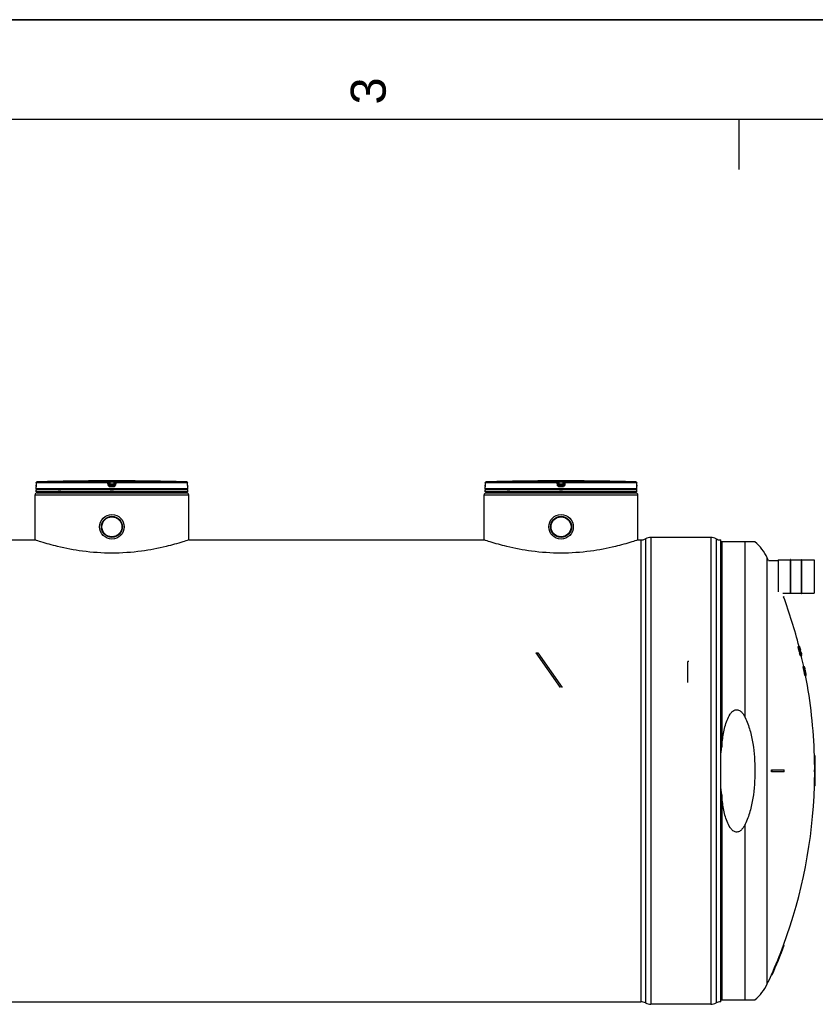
# Model space of a CAD drawing. Header units: millimetres. Extents: x 0 to 594, y 0 to 420.
# Tile 23 of 34: x 373 to 453, y 321 to 420. Entities that reach past the tile are written whole.
import ezdxf

# ---------------------------------------------------------------- set-up
doc = ezdxf.new("R2010")
doc.units = ezdxf.units.MM
doc.header["$LTSCALE"] = 32.67
doc.layers.get('0').update_dxf_attribs({"linetype": 'CONTINUOUS'})
for name, color, linetype in [('01_GLOBAL', 7, 'CONTINUOUS'), ('AXES_REF', 7, 'CONTINUOUS'), ('SURFACES', 7, 'CONTINUOUS')]:
    doc.layers.add(name, color=color, linetype=linetype)
doc.styles.add('TEXTSTYLE_2', font='arial.ttf')

# ---------------------------------------------------------------- blocks, each defined once
blk = doc.blocks.new('MARGEA2_BL0', base_point=(296.99996, 210.000076))
at = {"color": 7, "linetype": 'Continuous'}
for p, q in [((594, 420), (-0.000082, 420)), ((594.000002, 420.000076), (0.000002, 420.000076)), ((594.000002, 420.000076), (0.000002, 420.000076)), ((584.000002, 410.000076), (10.000002, 410.000076)), ((445.500002, 410.000076), (445.500002, 405.000076))]:
    blk.add_line(p, q, dxfattribs=at)
at = {"color": 5, "linetype": 'Continuous', "style": 'TEXTSTYLE_2', "oblique": 0.00001872}
blk.add_text('3', height=3.5, rotation=90, dxfattribs=at).set_placement((410.125002, 411.500076))

msp = doc.modelspace()

# ---------------------------------------------------------------- linework, layer by layer
at = {"color": 7, "linetype": 'Continuous'}
for p, q in [((0, 420), (594, 420)), ((375.092, 372.982), (375.092, 373.184)), ((375.096, 373.213), (375.095, 373.201)), ((375.098, 373.235), (375.096, 373.213)), ((375.099, 373.264), (375.098, 373.252)), ((375.1, 373.308), (375.099, 373.292)), ((375.099, 373.292), (375.099, 373.278)), ((375.099, 373.278), (375.099, 373.264)), ((375.102, 373.585), (375.1, 373.36)), ((375.1, 373.36), (375.1, 373.341)), ((375.1, 373.341), (375.1, 373.324)), ((375.1, 373.324), (375.1, 373.308)), ((379.586, 373.765), (379.387, 373.762)), ((379.587, 373.765), (379.586, 373.765)), ((379.587, 373.765), (379.587, 373.765)), ((385.797, 373.765), (385.796, 373.765)), ((385.996, 373.762), (385.797, 373.765)), ((390.283, 373.356), (390.282, 373.585)), ((390.283, 373.335), (390.283, 373.36)), ((390.284, 373.315), (390.283, 373.339)), ((390.284, 373.296), (390.284, 373.319)), ((390.285, 373.279), (390.284, 373.3)), ((390.285, 373.263), (390.284, 373.282)), ((390.285, 373.252), (390.285, 373.266)), ((390.286, 373.241), (390.285, 373.255)), ((390.286, 373.232), (390.286, 373.244)), ((390.287, 373.213), (390.286, 373.234)), ((390.288, 373.206), (390.287, 373.213)), ((390.292, 372.982), (390.292, 373.184)), ((420.092, 372.982), (420.092, 373.184)), ((420.096, 373.213), (420.095, 373.201)), ((420.098, 373.235), (420.096, 373.213)), ((420.099, 373.264), (420.098, 373.252)), ((420.1, 373.308), (420.099, 373.292)), ((420.099, 373.292), (420.099, 373.278)), ((420.099, 373.278), (420.099, 373.264)), ((420.102, 373.585), (420.1, 373.36)), ((420.1, 373.36), (420.1, 373.341)), ((420.1, 373.341), (420.1, 373.324)), ((420.1, 373.324), (420.1, 373.308)), ((424.586, 373.765), (424.387, 373.762)), ((424.587, 373.765), (424.586, 373.765)), ((424.587, 373.765), (424.587, 373.765)), ((430.797, 373.765), (430.796, 373.765)), ((430.996, 373.762), (430.797, 373.765)), ((435.283, 373.356), (435.282, 373.585)), ((435.283, 373.335), (435.283, 373.36)), ((435.284, 373.315), (435.283, 373.339)), ((435.284, 373.296), (435.284, 373.319)), ((435.285, 373.279), (435.284, 373.3)), ((435.285, 373.263), (435.284, 373.282)), ((435.285, 373.252), (435.285, 373.266)), ((435.286, 373.241), (435.285, 373.255)), ((435.286, 373.232), (435.286, 373.244)), ((435.287, 373.213), (435.286, 373.234)), ((435.288, 373.206), (435.287, 373.213)), ((435.292, 372.982), (435.292, 373.184)), ((390.292, 372.882), (375.092, 372.882)), ((375.092, 372.682), (375.092, 372.882)), ((390.292, 372.682), (375.092, 372.682)), ((375.132, 372.882), (375.132, 372.886)), ((375.192, 372.582), (375.192, 372.682)), ((375.192, 372.582), (390.192, 372.582)), ((390.192, 372.582), (390.192, 372.682)), ((390.252, 372.882), (390.252, 372.886)), ((390.292, 372.682), (390.292, 372.882)), ((435.292, 372.882), (420.092, 372.882)), ((420.092, 372.682), (420.092, 372.882)), ((435.292, 372.682), (420.092, 372.682)), ((420.132, 372.882), (420.132, 372.886)), ((420.192, 372.582), (420.192, 372.682)), ((420.192, 372.582), (435.192, 372.582)), ((435.192, 372.582), (435.192, 372.682)), ((435.252, 372.882), (435.252, 372.886)), ((435.292, 372.682), (435.292, 372.882)), ((442.692, 368.112), (436.692, 368.112)), ((336.852, 367.862), (374.992, 367.862)), ((390.392, 367.862), (419.992, 367.862)), ((435.392, 367.862), (435.692, 367.862)), ((443.692, 321.582), (443.692, 367.862)), ((447.117, 367.672), (443.692, 367.672)), ((448.485, 365.798), (449.452, 365.798)), ((449.452, 365.858), (449.452, 362.662)), ((449.462, 365.868), (450.682, 365.868)), ((450.722, 365.908), (450.682, 365.908)), ((450.682, 362.488), (450.682, 365.908)), ((450.722, 362.488), (450.722, 365.908)), ((450.722, 365.868), (451.782, 365.868)), ((451.782, 365.908), (451.822, 365.908)), ((451.782, 362.488), (451.782, 365.908)), ((451.822, 362.488), (451.822, 365.908)), ((451.822, 365.868), (453.042, 365.868)), ((453.052, 365.858), (453.052, 362.538)), ((449.919, 362.528), (450.682, 362.528)), ((450.052, 362.172), (449.988, 362.172)), ((450.722, 362.488), (450.682, 362.488)), ((450.722, 362.528), (451.782, 362.528)), ((451.782, 362.488), (451.822, 362.488)), ((451.822, 362.528), (453.042, 362.528)), ((425.184, 356.549), (425.355, 356.549)), ((425.184, 356.549), (427.621, 353.069)), ((425.355, 356.549), (427.792, 353.069)), ((451.452, 357.172), (451.607, 357.172)), ((451.452, 357.153), (451.514, 357.153)), ((451.457, 357.114), (451.519, 357.114)), ((451.472, 357.038), (451.534, 357.038)), ((451.49, 356.961), (451.472, 357.038)), ((451.49, 356.961), (451.552, 356.961)), ((451.509, 356.884), (451.571, 356.884)), ((451.529, 356.808), (451.509, 356.884)), ((451.529, 356.808), (451.591, 356.808)), ((451.53, 357.153), (451.56, 357.153)), ((451.552, 356.961), (451.534, 357.038)), ((451.543, 357.114), (451.567, 357.114)), ((451.55, 357.057), (451.543, 357.057)), ((451.544, 357.038), (451.558, 357.038)), ((451.551, 356.999), (451.57, 356.999)), ((451.551, 356.999), (451.559, 356.961)), ((451.553, 356.731), (451.615, 356.731)), ((451.558, 357.038), (451.556, 357.043)), ((451.57, 356.999), (451.558, 357.038)), ((451.559, 356.961), (451.601, 356.961)), ((451.559, 356.961), (451.564, 356.942)), ((451.563, 357.172), (451.564, 357.168)), ((451.566, 357.038), (451.582, 357.038)), ((451.567, 356.693), (451.629, 356.693)), ((451.581, 356.961), (451.57, 356.999)), ((451.571, 357.018), (451.587, 356.963)), ((451.591, 356.808), (451.571, 356.884)), ((451.573, 356.904), (451.589, 356.846)), ((451.577, 356.674), (451.645, 356.674)), ((451.579, 356.884), (451.62, 356.884)), ((451.601, 356.961), (451.582, 357.038)), ((451.587, 356.963), (451.587, 356.961)), ((451.593, 357.057), (451.588, 357.057)), ((451.589, 357.095), (451.595, 357.076)), ((451.59, 357.038), (451.6, 357.038)), ((451.592, 356.655), (451.654, 356.655)), ((451.597, 357.047), (451.593, 357.057)), ((451.594, 356.521), (451.664, 356.521)), ((451.614, 356.444), (451.594, 356.521)), ((451.595, 357.076), (451.613, 357.076)), ((451.595, 357.076), (451.599, 357.06)), ((451.599, 357.041), (451.597, 357.047)), ((451.597, 356.999), (451.611, 356.999)), ((451.597, 356.999), (451.606, 356.961)), ((451.599, 357.06), (451.6, 357.059)), ((451.6, 357.038), (451.599, 357.041)), ((451.6, 357.059), (451.611, 357.018)), ((451.611, 356.999), (451.6, 357.038)), ((451.602, 356.808), (451.64, 356.808)), ((451.604, 357.153), (451.612, 357.153)), ((451.605, 356.616), (451.667, 356.616)), ((451.621, 356.559), (451.605, 356.616)), ((451.606, 356.961), (451.626, 356.961)), ((451.606, 356.961), (451.611, 356.942)), ((451.61, 356.789), (451.617, 356.789)), ((451.611, 357.018), (451.626, 356.962)), ((451.622, 356.961), (451.611, 356.999)), ((451.613, 357.114), (451.621, 357.114)), ((451.614, 356.444), (451.676, 356.444)), ((451.623, 357.076), (451.616, 357.076)), ((451.62, 356.904), (451.636, 356.846)), ((451.64, 356.808), (451.62, 356.884)), ((451.63, 357.078), (451.621, 357.114)), ((451.621, 356.559), (451.683, 356.559)), ((451.626, 357.038), (451.64, 357.038)), ((451.626, 356.962), (451.626, 356.961)), ((451.64, 357.038), (451.63, 357.078)), ((451.659, 356.961), (451.64, 357.038)), ((451.641, 356.731), (451.662, 356.731)), ((451.641, 356.348), (451.702, 356.348)), ((451.645, 356.961), (451.659, 356.961)), ((451.651, 356.999), (451.665, 356.942)), ((451.652, 356.693), (451.675, 356.693)), ((451.655, 356.789), (451.66, 356.789)), ((451.676, 356.444), (451.656, 356.521)), ((451.658, 356.674), (451.688, 356.674)), ((451.66, 356.291), (451.722, 356.291)), ((451.664, 356.655), (451.696, 356.655)), ((451.664, 356.655), (451.684, 356.578)), ((451.664, 356.521), (451.679, 356.463)), ((451.665, 356.942), (451.684, 356.865)), ((451.683, 356.559), (451.667, 356.616)), ((451.669, 356.865), (451.683, 356.865)), ((451.669, 356.501), (451.697, 356.501)), ((451.671, 356.272), (451.828, 356.272)), ((451.674, 356.616), (451.707, 356.616)), ((451.685, 356.444), (451.708, 356.444)), ((451.689, 356.559), (451.723, 356.559)), ((451.696, 356.406), (451.714, 356.406)), ((451.708, 356.444), (451.697, 356.501)), ((451.698, 356.521), (451.712, 356.521)), ((451.702, 356.655), (451.722, 356.578)), ((451.705, 356.387), (451.715, 356.387)), ((451.715, 356.484), (451.706, 356.521)), ((451.723, 356.559), (451.707, 356.616)), ((451.708, 356.482), (451.724, 356.406)), ((451.712, 356.693), (451.724, 356.693)), ((451.712, 356.521), (451.721, 356.486)), ((451.716, 356.482), (451.715, 356.484)), ((451.725, 356.444), (451.716, 356.482)), ((451.716, 356.444), (451.725, 356.444)), ((451.717, 356.501), (451.737, 356.501)), ((451.721, 356.486), (451.726, 356.463)), ((451.735, 356.409), (451.725, 356.444)), ((451.732, 356.444), (451.749, 356.444)), ((451.734, 356.348), (451.751, 356.348)), ((451.735, 356.597), (451.748, 356.597)), ((451.751, 356.348), (451.735, 356.409)), ((451.749, 356.444), (451.737, 356.501)), ((451.74, 356.578), (451.754, 356.578)), ((451.743, 356.406), (451.756, 356.406)), ((451.743, 356.291), (451.769, 356.291)), ((451.745, 356.482), (451.762, 356.406)), ((451.751, 356.387), (451.757, 356.387)), ((451.754, 356.578), (451.773, 356.501)), ((451.757, 356.396), (451.756, 356.406)), ((451.757, 356.387), (451.757, 356.396)), ((451.763, 356.482), (451.777, 356.482)), ((451.773, 356.501), (451.787, 356.444)), ((451.795, 356.406), (451.777, 356.482)), ((451.781, 356.406), (451.795, 356.406)), ((451.799, 356.329), (451.814, 356.329)), ((451.808, 356.291), (451.823, 356.291)), ((440.492, 355.685), (440.392, 355.685)), ((440.392, 353.585), (440.392, 355.685)), ((451.954, 355.172), (452.072, 355.172)), ((452.068, 355.057), (452.045, 355.057)), ((452.067, 355.153), (452.075, 355.153)), ((452.073, 355.172), (452.074, 355.168)), ((452.075, 355.153), (452.074, 355.156)), ((452.076, 355.114), (452.082, 355.114)), ((452.086, 355.057), (452.076, 355.057)), ((452.077, 355.155), (452.077, 355.153)), ((452.08, 355.038), (452.091, 355.038)), ((452.081, 355.095), (452.089, 355.06)), ((452.085, 355.101), (452.082, 355.114)), ((452.087, 355.089), (452.085, 355.101)), ((452.086, 355.114), (452.089, 355.101)), ((452.088, 354.999), (452.1, 354.999)), ((452.089, 355.101), (452.091, 355.089)), ((452.089, 355.06), (452.089, 355.058)), ((452.089, 355.058), (452.089, 355.057)), ((452.089, 355.057), (452.098, 355.018)), ((452.091, 355.089), (452.094, 355.076)), ((452.1, 354.999), (452.091, 355.038)), ((452.093, 355.076), (452.092, 355.076)), ((452.095, 355.066), (452.093, 355.076)), ((452.094, 355.076), (452.097, 355.063)), ((452.094, 355.038), (452.097, 355.038)), ((452.097, 355.06), (452.095, 355.066)), ((452.095, 355.057), (452.097, 355.057)), ((452.096, 354.808), (452.116, 354.808)), ((452.097, 355.063), (452.099, 355.05)), ((452.097, 355.057), (452.097, 355.06)), ((452.099, 355.05), (452.097, 355.057)), ((452.1, 355.025), (452.097, 355.038)), ((452.098, 355.018), (452.11, 354.961)), ((452.104, 355.025), (452.099, 355.05)), ((452.102, 355.012), (452.1, 355.025)), ((452.112, 354.942), (452.1, 354.999)), ((452.1, 354.942), (452.112, 354.942)), ((452.101, 355.025), (452.102, 355.019)), ((452.102, 355.019), (452.103, 355.018)), ((452.113, 354.961), (452.102, 355.012)), ((452.103, 355.018), (452.106, 355.018)), ((452.103, 355.018), (452.105, 355.009)), ((452.105, 355.02), (452.104, 355.025)), ((452.106, 355.019), (452.105, 355.02)), ((452.105, 355.009), (452.112, 354.971)), ((452.106, 355.018), (452.106, 355.019)), ((452.108, 355.009), (452.106, 355.018)), ((452.116, 354.971), (452.108, 355.009)), ((452.108, 354.904), (452.12, 354.904)), ((452.11, 354.961), (452.118, 354.961)), ((452.112, 354.971), (452.114, 354.962)), ((452.114, 354.962), (452.114, 354.961)), ((452.117, 354.963), (452.116, 354.971)), ((452.118, 354.962), (452.117, 354.963)), ((452.118, 354.961), (452.118, 354.962)), ((452.118, 354.923), (452.126, 354.923)), ((452.131, 354.846), (452.12, 354.904)), ((452.12, 354.846), (452.131, 354.846)), ((452.14, 354.693), (452.12, 354.693)), ((452.133, 354.886), (452.126, 354.923)), ((452.126, 354.884), (452.137, 354.827)), ((452.128, 354.808), (452.138, 354.808)), ((452.138, 354.808), (452.131, 354.846)), ((452.132, 354.789), (452.141, 354.789)), ((452.134, 354.884), (452.133, 354.886)), ((452.141, 354.846), (452.134, 354.884)), ((452.134, 354.846), (452.141, 354.846)), ((452.136, 354.272), (452.256, 354.272)), ((452.137, 354.827), (452.144, 354.791)), ((452.145, 354.828), (452.141, 354.846)), ((452.144, 354.791), (452.145, 354.789)), ((452.153, 354.789), (452.145, 354.828)), ((452.145, 354.789), (452.145, 354.789)), ((452.145, 354.789), (452.152, 354.75)), ((452.152, 354.75), (452.155, 354.731)), ((452.153, 354.789), (452.161, 354.752)), ((452.16, 354.752), (452.153, 354.789)), ((452.155, 354.731), (452.16, 354.712)), ((452.164, 354.674), (452.155, 354.674)), ((452.159, 354.655), (452.169, 354.655)), ((452.164, 354.733), (452.16, 354.752)), ((452.16, 354.712), (452.167, 354.676)), ((452.161, 354.752), (452.164, 354.733)), ((452.164, 354.733), (452.167, 354.719)), ((452.167, 354.714), (452.164, 354.733)), ((452.166, 354.616), (452.178, 354.616)), ((452.167, 354.719), (452.168, 354.714)), ((452.182, 354.637), (452.167, 354.714)), ((452.167, 354.676), (452.168, 354.675)), ((452.168, 354.714), (452.183, 354.637)), ((452.168, 354.675), (452.168, 354.674)), ((452.168, 354.674), (452.176, 354.635)), ((452.178, 354.616), (452.169, 354.655)), ((452.176, 354.635), (452.188, 354.578)), ((452.19, 354.559), (452.178, 354.616)), ((452.178, 354.559), (452.19, 354.559)), ((452.183, 354.637), (452.194, 354.579)), ((452.189, 354.501), (452.201, 354.501)), ((452.212, 354.444), (452.201, 354.501)), ((452.201, 354.444), (452.212, 354.444)), ((452.207, 354.482), (452.218, 354.425)), ((452.208, 354.406), (452.219, 354.406)), ((452.222, 354.426), (452.211, 354.483)), ((452.219, 354.406), (452.212, 354.444)), ((452.212, 354.387), (452.221, 354.387)), ((452.213, 354.483), (452.223, 354.426)), ((452.213, 354.482), (452.215, 354.482)), ((452.224, 354.434), (452.215, 354.482)), ((452.218, 354.425), (452.225, 354.387)), ((452.232, 354.367), (452.222, 354.426)), ((452.223, 354.426), (452.234, 354.367)), ((452.223, 354.425), (452.226, 354.425)), ((452.226, 354.426), (452.224, 354.434)), ((452.225, 354.387), (452.225, 354.386)), ((452.225, 354.386), (452.232, 354.348)), ((452.226, 354.425), (452.226, 354.426)), ((452.235, 354.377), (452.226, 354.425)), ((452.228, 354.367), (452.232, 354.367)), ((452.234, 354.367), (452.237, 354.367)), ((452.237, 354.368), (452.235, 354.377)), ((453.147, 346.222), (453.087, 346.222)), ((448.769, 344.822), (450.052, 344.822)), ((450.052, 344.622), (448.769, 344.622)), ((453.087, 344.822), (453.169, 344.822)), ((453.169, 344.622), (453.087, 344.622)), ((453.147, 343.222), (453.087, 343.222)), ((450.052, 327.272), (449.988, 327.272)), ((448.834, 324.272), (448.769, 324.272)), ((443.692, 321.772), (447.117, 321.772)), ((442.692, 321.332), (436.692, 321.332))]:
    msp.add_line(p, q, dxfattribs=at)
at = {"color": 9, "linetype": 'Continuous'}
for p, q in [((375.094, 373.184), (375.092, 373.184)), ((390.292, 372.982), (375.092, 372.982)), ((375.101, 373.359), (375.1, 373.36)), ((375.102, 373.584), (375.101, 373.359)), ((375.102, 373.584), (375.102, 373.585)), ((382.298, 373.584), (375.102, 373.584)), ((382.303, 373.684), (375.199, 373.684)), ((382.327, 373.359), (382.298, 373.584)), ((382.303, 373.684), (382.303, 373.762)), ((382.403, 373.597), (382.403, 373.675)), ((382.431, 373.45), (382.403, 373.675)), ((382.431, 373.372), (382.403, 373.597)), ((382.431, 373.45), (382.431, 373.372)), ((382.431, 373.45), (382.432, 373.444)), ((382.505, 373.765), (382.505, 373.664)), ((382.505, 373.765), (382.692, 373.765)), ((382.879, 373.664), (382.505, 373.664)), ((382.53, 373.464), (382.505, 373.664)), ((382.692, 373.184), (382.528, 373.184)), ((382.529, 373.363), (382.53, 373.363)), ((382.854, 373.464), (382.53, 373.464)), ((382.53, 373.464), (382.53, 373.284)), ((382.854, 373.363), (382.53, 373.363)), ((382.692, 373.284), (382.53, 373.284)), ((382.692, 373.765), (382.879, 373.765)), ((382.854, 373.284), (382.692, 373.284)), ((382.856, 373.184), (382.692, 373.184)), ((382.879, 373.664), (382.854, 373.464)), ((382.854, 373.284), (382.854, 373.464)), ((382.855, 373.363), (382.854, 373.363)), ((382.879, 373.765), (382.879, 373.664)), ((382.953, 373.45), (382.952, 373.444)), ((382.981, 373.675), (382.953, 373.45)), ((382.981, 373.597), (382.953, 373.372)), ((382.953, 373.372), (382.953, 373.45)), ((382.981, 373.675), (382.981, 373.597)), ((383.085, 373.584), (383.057, 373.359)), ((383.08, 373.762), (383.08, 373.684)), ((390.184, 373.684), (383.08, 373.684)), ((390.282, 373.584), (383.085, 373.584)), ((385.796, 373.765), (385.796, 373.765)), ((390.282, 373.584), (390.282, 373.585)), ((390.283, 373.359), (390.282, 373.584)), ((390.283, 373.359), (390.283, 373.36)), ((390.292, 373.184), (390.29, 373.184)), ((420.094, 373.184), (420.092, 373.184)), ((435.292, 372.982), (420.092, 372.982)), ((420.101, 373.359), (420.1, 373.36)), ((420.102, 373.584), (420.101, 373.359)), ((420.102, 373.584), (420.102, 373.585)), ((427.298, 373.584), (420.102, 373.584)), ((427.303, 373.684), (420.199, 373.684)), ((427.327, 373.359), (427.298, 373.584)), ((427.303, 373.684), (427.303, 373.762)), ((427.403, 373.597), (427.403, 373.675)), ((427.431, 373.45), (427.403, 373.675)), ((427.431, 373.372), (427.403, 373.597)), ((427.431, 373.45), (427.431, 373.372)), ((427.431, 373.45), (427.432, 373.444)), ((427.505, 373.765), (427.505, 373.664)), ((427.505, 373.765), (427.692, 373.765)), ((427.879, 373.664), (427.505, 373.664)), ((427.53, 373.464), (427.505, 373.664)), ((427.692, 373.184), (427.528, 373.184)), ((427.529, 373.363), (427.53, 373.363)), ((427.854, 373.464), (427.53, 373.464)), ((427.53, 373.464), (427.53, 373.284)), ((427.854, 373.363), (427.53, 373.363)), ((427.692, 373.284), (427.53, 373.284)), ((427.692, 373.765), (427.879, 373.765)), ((427.854, 373.284), (427.692, 373.284)), ((427.856, 373.184), (427.692, 373.184)), ((427.879, 373.664), (427.854, 373.464)), ((427.854, 373.284), (427.854, 373.464)), ((427.855, 373.363), (427.854, 373.363)), ((427.879, 373.765), (427.879, 373.664)), ((427.953, 373.45), (427.952, 373.444)), ((427.981, 373.675), (427.953, 373.45)), ((427.981, 373.597), (427.953, 373.372)), ((427.953, 373.372), (427.953, 373.45)), ((427.981, 373.675), (427.981, 373.597)), ((428.085, 373.584), (428.057, 373.359)), ((428.08, 373.762), (428.08, 373.684)), ((435.184, 373.684), (428.08, 373.684)), ((435.282, 373.584), (428.085, 373.584)), ((430.796, 373.765), (430.796, 373.765)), ((435.282, 373.584), (435.282, 373.585)), ((435.283, 373.359), (435.282, 373.584)), ((435.283, 373.359), (435.283, 373.36)), ((435.292, 373.184), (435.29, 373.184)), ((375.132, 372.886), (375.164, 372.886)), ((377.299, 372.886), (377.572, 372.886)), ((382.532, 372.886), (382.852, 372.886)), ((390.219, 372.886), (390.252, 372.886)), ((420.132, 372.886), (420.164, 372.886)), ((422.299, 372.886), (422.572, 372.886)), ((427.532, 372.886), (427.852, 372.886)), ((435.219, 372.886), (435.252, 372.886)), ((436.692, 368.112), (436.692, 321.332)), ((442.692, 368.112), (442.692, 321.332)), ((435.692, 367.862), (435.692, 321.582)), ((436.162, 367.979), (436.162, 321.464)), ((443.221, 367.979), (443.221, 321.464)), ((443.794, 367.672), (443.794, 347.132)), ((446.144, 350.072), (446.144, 367.672)), ((449.462, 365.868), (449.462, 362.662)), ((453.042, 365.868), (453.042, 362.528)), ((443.794, 342.311), (443.794, 321.772)), ((446.144, 321.772), (446.144, 339.372))]:
    msp.add_line(p, q, dxfattribs=at)
at = {"color": 7, "linetype": 'Continuous'}
for points in [[(375.098, 373.252), (375.098, 373.241), (375.098, 373.235)], [(390.288, 373.203), (390.288, 373.203), (390.288, 373.201), (390.288, 373.201), (390.288, 373.201), (390.288, 373.202), (390.288, 373.203), (390.288, 373.204), (390.288, 373.206)], [(420.098, 373.252), (420.098, 373.241), (420.098, 373.235)], [(435.288, 373.203), (435.288, 373.203), (435.288, 373.201), (435.288, 373.201), (435.288, 373.201), (435.288, 373.202), (435.288, 373.203), (435.288, 373.204), (435.288, 373.206)]]:
    msp.add_lwpolyline(points, dxfattribs=at)
for centre, radius in [((382.692, 369.182), 1.23), ((382.692, 369.182), 1.055), ((427.692, 369.182), 1.23), ((427.692, 369.182), 1.055)]:
    msp.add_circle(centre, radius, dxfattribs=at)
for centre, radius, start, end in [((375.192, 373.184), 0.1, 162.87448, 180), ((375.192, 372.982), 0.1, 180, 235.73564), ((382.692, 84.928), 288.854, 90.65549, 91.48637), ((382.692, 84.932), 288.85, 89.3842, 90.6158), ((382.528, 373.463), 0.0976, 191.08229, 194.18867), ((382.532, 373.464), 0.102, 194.25138, 207.60861), ((382.533, 373.464), 0.103, 207.56279, 214.25215), ((382.851, 373.464), 0.103, 325.83267, 332.44301), ((382.851, 373.464), 0.102, 332.39899, 345.57822), ((382.856, 373.463), 0.0977, 345.63753, 348.91969), ((382.692, 84.932), 288.85, 88.51363, 89.34452), ((390.192, 372.982), 0.1, 304.26436, 360), ((390.192, 373.184), 0.1, 0, 17.12748), ((420.192, 373.184), 0.1, 162.87448, 180), ((420.192, 372.982), 0.1, 180, 235.73564), ((427.692, 84.928), 288.854, 90.65549, 91.48637), ((427.692, 84.932), 288.85, 89.3842, 90.6158), ((427.528, 373.463), 0.0976, 191.08229, 194.18867), ((427.532, 373.464), 0.102, 194.25138, 207.60861), ((427.533, 373.464), 0.103, 207.56279, 214.25215), ((427.851, 373.464), 0.103, 325.83267, 332.44301), ((427.851, 373.464), 0.102, 332.39899, 345.57822), ((427.856, 373.463), 0.0977, 345.63753, 348.91969), ((427.692, 84.932), 288.85, 88.51363, 89.34452), ((435.192, 372.982), 0.1, 304.26436, 360), ((435.192, 373.184), 0.1, 0, 17.12748), ((375.158, 372.886), 0.026, 148.62171, 180), ((390.226, 372.886), 0.026, 0, 31.37829), ((420.158, 372.886), 0.026, 148.62171, 180), ((435.226, 372.886), 0.026, 0, 31.37829), ((436.692, 366.987), 1.125, 90, 118.07249), ((442.692, 366.987), 1.125, 61.92751, 90), ((435.692, 368.862), 1, 270, 298.07249), ((443.692, 368.862), 1, 241.92751, 270), ((444.192, 364.122), 4.6, 25.09189, 50.51032), ((402.762, 344.722), 50.347, 24.74717, 25.09189), ((449.462, 365.858), 0.01, 90, 180), ((453.042, 365.858), 0.01, 0, 90), ((402.762, 344.722), 50.347, 14.31683, 20.27915), ((453.042, 362.538), 0.01, 270, 360), ((448.472, 357.133), 2.98, 0.3691, 0.73727), ((441.251, 355.818), 10.288, 7.24109, 7.45616), ((426.173, 352.291), 25.74, 10.62733, 10.80085), ((402.762, 344.722), 50.241, 14.00977, 14.09982), ((448.53, 357.133), 2.984, 0.36863, 0.73633), ((441.301, 355.818), 10.3, 7.23198, 7.44678), ((426.204, 352.291), 25.771, 10.61413, 10.78743), ((449.023, 355.801), 2.848, 28.33073, 28.76934), ((425.512, 348.665), 27.261, 17.20966, 17.37827), ((432.32, 350.8), 20.233, 18.12739, 18.29865), ((446.456, 356.695), 5.1, 3.85031, 4.06595), ((435.832, 354.525), 15.912, 8.94419, 9.08382), ((418.951, 347.475), 33.988, 16.30728, 16.44186), ((445.676, 354.544), 6.389, 23.02325, 23.16197), ((402.762, 344.722), 50.301, 13.99269, 14.08262), ((440.394, 352.565), 11.911, 20.27557, 20.47209), ((448.557, 356.93), 3.012, 4.2407, 4.60604), ((441.26, 355.459), 10.439, 9.12543, 9.33839), ((449.223, 356.086), 2.58, 24.41998, 24.80987), ((402.762, 344.722), 50.309, 14.01313, 14.05809), ((426.149, 351.846), 25.958, 11.53759, 11.7102), ((447.92, 354.893), 4.067, 25.96901, 26.26947), ((432.499, 351.281), 19.956, 16.93804, 17.11053), ((402.762, 344.722), 50.381, 14.19474, 14.30708), ((447.976, 354.95), 3.998, 25.24261, 25.54639), ((446.453, 356.431), 5.173, 6.7297, 6.94332), ((434.941, 351.144), 17.597, 18.7749, 18.90666), ((435.774, 354.11), 16.085, 10.34884, 10.48754), ((425.544, 348.666), 27.29, 17.18914, 17.35755), ((435.029, 351.196), 17.439, 18.10649, 18.23892), ((402.762, 344.722), 50.399, 14.18955, 14.30185), ((402.762, 344.722), 50.349, 13.97918, 14.06902), ((445.707, 354.259), 6.423, 23.19832, 23.38431), ((449.541, 356.657), 2.129, 13.4655, 13.99599), ((402.762, 344.722), 50.354, 14.00014, 14.04506), ((441.031, 354.524), 10.902, 13.74572, 13.95302), ((402.762, 344.722), 50.389, 13.25084, 14.1922), ((414.618, 346.098), 38.415, 15.47502, 15.62324), ((440.444, 352.566), 11.922, 20.25198, 20.44829), ((402.762, 344.722), 50.392, 13.25008, 14.19138), ((449.137, 355.454), 2.816, 27.84968, 28.29119), ((402.762, 344.722), 50.273, 13.5739, 13.61881), ((440.529, 352.782), 11.793, 19.56417, 19.76177), ((447.979, 354.894), 4.069, 25.94044, 26.24067), ((448.48, 356.274), 3.252, 13.57442, 13.92176), ((435.139, 351.62), 17.305, 17.44638, 17.57935), ((425.682, 349.141), 27.066, 16.28566, 16.45466), ((435.531, 353.042), 16.599, 13.79347, 13.92964), ((425.648, 348.919), 27.141, 16.55886, 16.72763), ((437.193, 351.347), 15.289, 18.86659, 19.09425), ((448.035, 354.95), 4, 25.21464, 25.51816), ((445.929, 354.627), 6.121, 20.68052, 20.87225), ((435.073, 351.197), 17.456, 18.08508, 18.21736), ((404.467, 345.212), 48.632, 13.86369, 13.9799), ((449.331, 355.733), 2.557, 23.9143, 24.38448), ((449.151, 354.906), 2.866, 28.46198, 28.89831), ((440.665, 353.006), 11.611, 18.51208, 18.71148), ((440.738, 353.215), 11.494, 17.81284, 18.01347), ((448.191, 355.213), 3.785, 22.70684, 23.02139), ((414.635, 346.099), 38.459, 15.45641, 15.60446), ((425.64, 348.552), 27.214, 16.77423, 16.90059), ((425.779, 349.39), 26.922, 15.65368, 15.82304), ((402.762, 344.722), 50.406, 13.60452, 13.94068), ((402.762, 344.722), 50.333, 13.53496, 13.60224), ((402.762, 344.722), 50.406, 13.60433, 13.94049), ((402.762, 344.722), 50.339, 13.51091, 13.62301), ((448.238, 355.261), 3.728, 21.94658, 22.26426), ((435.261, 351.666), 17.176, 16.75034, 16.8838), ((448.051, 354.622), 4.059, 25.77648, 26.07707), ((437.239, 351.348), 15.303, 18.84447, 19.07189), ((435.955, 353.983), 15.945, 8.73989, 8.87916), ((448.718, 356.369), 2.996, 0.33016, 0.69635), ((402.762, 344.722), 50.401, 13.62818, 13.7402), ((402.762, 344.722), 50.376, 13.50082, 13.61284), ((449.211, 354.906), 2.867, 28.4317, 28.86771), ((402.762, 344.722), 50.371, 13.52434, 13.59156), ((402.762, 344.722), 50.404, 13.62727, 13.73928), ((426.325, 351.697), 25.832, 10.33006, 10.5028), ((425.775, 349.024), 26.996, 15.86899, 15.99578), ((441.484, 355.021), 10.337, 7.05447, 7.26842), ((449.776, 356.379), 1.969, 356.86977, 357.42774), ((448.262, 354.939), 3.777, 22.53877, 22.8536), ((435.895, 353.568), 16.113, 10.1428, 10.28118), ((437.445, 351.809), 15.009, 17.37332, 17.60324), ((404.475, 345.069), 48.659, 13.56557, 13.68157), ((426.268, 351.253), 26.01, 11.25372, 11.42581), ((402.762, 344.722), 50.347, 11.97949, 13.26221), ((449.413, 355.192), 2.6, 24.54312, 25.00784), ((441.44, 354.663), 10.471, 8.94229, 9.15448), ((449.819, 356.213), 1.967, 1.697, 2.25518), ((435.645, 352.494), 16.618, 13.61573, 13.75163), ((426.066, 350.121), 26.486, 13.55682, 13.72733), ((448.628, 355.618), 3.264, 13.62384, 13.96992), ((441.2, 353.722), 10.929, 13.59313, 13.79979), ((449.747, 355.77), 2.141, 13.55074, 14.07853), ((402.762, 344.722), 50.289, 10.94701, 11.99331), ((402.762, 344.722), 50.349, 10.93379, 11.97879), ((402.762, 344.722), 50.377, 11.83854, 11.97209), ((402.762, 344.722), 50.355, 11.55465, 11.84391), ((402.762, 344.722), 50.382, 10.9266, 11.9709), ((449.896, 354.469), 2.276, 17.47896, 17.98514), ((433.205, 350.642), 19.393, 13.27322, 13.44766), ((451.024, 355.011), 1.06, 7.84366, 8.71511), ((450.605, 354.8), 1.514, 13.558, 14.08769), ((441.596, 353.166), 10.666, 10.52422, 10.73355), ((402.762, 344.722), 50.386, 11.52525, 11.83655), ((441.497, 352.816), 10.835, 12.24494, 12.45226), ((446.623, 353.549), 5.667, 15.22767, 15.42843), ((426.443, 350.031), 26.138, 11.04219, 11.15613), ((450.069, 354.74), 2.051, 8.89284, 9.43464), ((436.081, 351.957), 16.312, 10.84201, 10.95617), ((402.762, 344.722), 50.399, 11.6332, 11.72212), ((402.762, 344.722), 50.397, 11.65592, 11.70038), ((402.762, 344.722), 50.375, 11.41668, 11.55003), ((402.762, 344.722), 50.407, 11.67588, 11.72034), ((402.762, 344.722), 50.355, 10.93263, 11.42125), ((446.922, 354.071), 5.268, 7.82941, 8.0397), ((402.762, 344.722), 50.386, 11.05895, 11.39194), ((446.713, 353.214), 5.643, 14.7902, 14.99137), ((429.316, 350.275), 23.278, 10.6547, 10.79909), ((402.762, 344.722), 50.399, 11.16684, 11.27781), ((402.762, 344.722), 50.397, 11.18951, 11.25609), ((429.339, 350.279), 23.255, 10.41419, 10.65471), ((429.682, 350.27), 22.921, 10.59289, 10.83698), ((402.762, 344.722), 50.347, 1.70728, 10.9344), ((447.005, 353.713), 5.26, 7.35914, 7.56951), ((402.762, 344.722), 50.402, 10.92233, 11.0332), ((433.623, 351.201), 18.873, 9.42175, 9.59857), ((402.762, 344.722), 50.407, 10.92115, 11.032), ((450.247, 354.11), 2.003, 4.61752, 5.1673), ((402.762, 344.722), 50.347, 0.1138, 1.70728), ((402.762, 344.722), 50.407, 0.11367, 1.70525), ((402.762, 344.722), 46.007, 359.87546, 0.12454), ((402.762, 344.722), 46.072, 359.87564, 0.12436), ((402.762, 344.722), 47.29, 359.87884, 0.12116), ((402.762, 344.722), 50.325, 359.88615, 0.11385), ((402.762, 344.722), 50.347, 358.29272, 359.8862), ((402.762, 344.722), 50.385, 359.88628, 0.11372), ((402.762, 344.722), 50.407, 358.29475, 359.88633), ((402.762, 344.722), 50.347, 339.72085, 358.29272), ((402.762, 344.722), 50.347, 336.03481, 339.72081), ((402.762, 344.722), 50.407, 336.06512, 339.746), ((402.762, 344.722), 50.347, 334.90811, 336.03486), ((444.192, 325.322), 4.6, 309.48968, 334.90811), ((435.692, 320.582), 1, 61.92751, 90), ((436.692, 322.457), 1.125, 241.92751, 270), ((442.692, 322.457), 1.125, 270, 298.07249), ((443.692, 320.582), 1, 90, 118.07249)]:
    msp.add_arc(centre, radius, start, end, dxfattribs=at)
at = {"color": 9, "linetype": 'Continuous'}
for centre, radius, start, end in [((371.684, 373.376), 3.416, 357.8513, 359.72858), ((375.204, 373.58), 0.104, 112.01648, 113.76901), ((375.204, 373.581), 0.104, 106.67488, 112.02116), ((375.203, 373.582), 0.102, 102.77751, 106.67429), ((375.203, 373.585), 0.0996, 99.31344, 102.77746), ((375.202, 373.589), 0.0951, 91.54035, 99.35142), ((383.547, 365.326), 8.201, 97.1207, 97.46967), ((381.837, 365.326), 8.201, 82.53033, 82.8793), ((390.182, 373.589), 0.0951, 80.77303, 88.46162), ((390.181, 373.585), 0.099, 79.08428, 80.81472), ((390.181, 373.583), 0.101, 73.52092, 79.07067), ((390.18, 373.581), 0.103, 71.97966, 73.5335), ((390.18, 373.58), 0.104, 65.34706, 71.97453), ((390.18, 373.581), 0.103, 58.80204, 65.35741), ((393.753, 373.377), 3.47, 180.28324, 182.05321), ((416.684, 373.376), 3.416, 357.8513, 359.72858), ((420.204, 373.58), 0.104, 112.01648, 113.76901), ((420.204, 373.581), 0.104, 106.67488, 112.02116), ((420.203, 373.582), 0.102, 102.77751, 106.67429), ((420.203, 373.585), 0.0996, 99.31344, 102.77746), ((420.202, 373.589), 0.0951, 91.54035, 99.35142), ((428.547, 365.326), 8.201, 97.1207, 97.46967), ((426.837, 365.326), 8.201, 82.53033, 82.8793), ((435.182, 373.589), 0.0951, 80.77303, 88.46162), ((435.181, 373.585), 0.099, 79.08428, 80.81472), ((435.181, 373.583), 0.101, 73.52092, 79.07067), ((435.18, 373.581), 0.103, 71.97966, 73.5335), ((435.18, 373.58), 0.104, 65.34706, 71.97453), ((435.18, 373.581), 0.103, 58.80204, 65.35741), ((438.753, 373.377), 3.47, 180.28324, 182.05321)]:
    msp.add_arc(centre, radius, start, end, dxfattribs=at)
for points, knots in [([(375.098, 373.248), (375.098, 373.232), (375.091, 373.218), (375.099, 373.184), (375.094, 373.184)], [0, 0, 0, 0, 0.733178, 1, 1, 1, 1]), ([(375.094, 373.184), (375.094, 373.187), (375.094, 373.193), (375.095, 373.199), (375.095, 373.203)], [0, 0, 0, 0, 0.497733, 1, 1, 1, 1]), ([(382.298, 373.584), (382.298, 373.608), (382.306, 373.635), (382.294, 373.68), (382.303, 373.684)], [0, 0, 0, 0, 0.696676, 1, 1, 1, 1]), ([(382.298, 373.584), (382.323, 373.588), (382.345, 373.603), (382.403, 373.586), (382.403, 373.597)], [0, 0, 0, 0, 0.702669, 1, 1, 1, 1]), ([(382.303, 373.762), (382.303, 373.768), (382.335, 373.758), (382.366, 373.768), (382.434, 373.763), (382.479, 373.765), (382.505, 373.765)], [0, 0, 0, 0, 0.077113, 0.294292, 0.6191, 1, 1, 1, 1]), ([(382.327, 373.359), (382.351, 373.362), (382.381, 373.356), (382.425, 373.38), (382.431, 373.372)], [0, 0, 0, 0, 0.703022, 1, 1, 1, 1]), ([(382.403, 373.675), (382.403, 373.685), (382.459, 373.658), (382.481, 373.667), (382.505, 373.664)], [0, 0, 0, 0, 0.298562, 1, 1, 1, 1]), ([(382.481, 373.457), (382.468, 373.456), (382.458, 373.449), (382.431, 373.455), (382.431, 373.45)], [0, 0, 0, 0, 0.731988, 1, 1, 1, 1]), ([(382.528, 373.184), (382.528, 373.207), (382.534, 373.238), (382.524, 373.276), (382.53, 373.284)], [0, 0, 0, 0, 0.697837, 1, 1, 1, 1]), ([(382.856, 373.184), (382.856, 373.207), (382.849, 373.238), (382.86, 373.276), (382.854, 373.284)], [0, 0, 0, 0, 0.697838, 1, 1, 1, 1]), ([(382.879, 373.765), (382.904, 373.765), (382.95, 373.763), (383.018, 373.768), (383.049, 373.758), (383.08, 373.768), (383.08, 373.762)], [0, 0, 0, 0, 0.381492, 0.706964, 0.92344, 1, 1, 1, 1]), ([(382.879, 373.664), (382.903, 373.667), (382.925, 373.658), (382.981, 373.685), (382.981, 373.675)], [0, 0, 0, 0, 0.703846, 1, 1, 1, 1]), ([(382.953, 373.372), (382.95, 373.353), (382.95, 373.306), (382.897, 373.308), (382.884, 373.319)], [0, 0, 0, 0, 0.529841, 1, 1, 1, 1]), ([(382.953, 373.45), (382.953, 373.455), (382.926, 373.449), (382.915, 373.456), (382.903, 373.457)], [0, 0, 0, 0, 0.268012, 1, 1, 1, 1]), ([(383.057, 373.359), (383.032, 373.362), (383.003, 373.356), (382.959, 373.38), (382.953, 373.372)], [0, 0, 0, 0, 0.703022, 1, 1, 1, 1]), ([(383.085, 373.584), (383.061, 373.588), (383.039, 373.603), (382.98, 373.586), (382.981, 373.597)], [0, 0, 0, 0, 0.702669, 1, 1, 1, 1]), ([(383.085, 373.584), (383.085, 373.608), (383.077, 373.635), (383.089, 373.68), (383.08, 373.684)], [0, 0, 0, 0, 0.696676, 1, 1, 1, 1]), ([(390.29, 373.184), (390.284, 373.184), (390.293, 373.221), (390.286, 373.235), (390.285, 373.252)], [0, 0, 0, 0, 0.262647, 1, 1, 1, 1]), ([(390.29, 373.184), (390.29, 373.187), (390.29, 373.193), (390.289, 373.199), (390.288, 373.203)], [0, 0, 0, 0, 0.497732, 1, 1, 1, 1]), ([(420.098, 373.248), (420.098, 373.232), (420.091, 373.218), (420.099, 373.184), (420.094, 373.184)], [0, 0, 0, 0, 0.733178, 1, 1, 1, 1]), ([(420.094, 373.184), (420.094, 373.187), (420.094, 373.193), (420.095, 373.199), (420.095, 373.203)], [0, 0, 0, 0, 0.497733, 1, 1, 1, 1]), ([(427.298, 373.584), (427.298, 373.608), (427.306, 373.635), (427.294, 373.68), (427.303, 373.684)], [0, 0, 0, 0, 0.696676, 1, 1, 1, 1]), ([(427.298, 373.584), (427.323, 373.588), (427.345, 373.603), (427.403, 373.586), (427.403, 373.597)], [0, 0, 0, 0, 0.702669, 1, 1, 1, 1]), ([(427.303, 373.762), (427.303, 373.768), (427.335, 373.758), (427.366, 373.768), (427.434, 373.763), (427.479, 373.765), (427.505, 373.765)], [0, 0, 0, 0, 0.077113, 0.294292, 0.6191, 1, 1, 1, 1]), ([(427.327, 373.359), (427.351, 373.362), (427.381, 373.356), (427.425, 373.38), (427.431, 373.372)], [0, 0, 0, 0, 0.703022, 1, 1, 1, 1]), ([(427.403, 373.675), (427.403, 373.685), (427.459, 373.658), (427.481, 373.667), (427.505, 373.664)], [0, 0, 0, 0, 0.298562, 1, 1, 1, 1]), ([(427.481, 373.457), (427.468, 373.456), (427.458, 373.449), (427.431, 373.455), (427.431, 373.45)], [0, 0, 0, 0, 0.731988, 1, 1, 1, 1]), ([(427.528, 373.184), (427.528, 373.207), (427.534, 373.238), (427.524, 373.276), (427.53, 373.284)], [0, 0, 0, 0, 0.697837, 1, 1, 1, 1]), ([(427.856, 373.184), (427.856, 373.207), (427.849, 373.238), (427.86, 373.276), (427.854, 373.284)], [0, 0, 0, 0, 0.697838, 1, 1, 1, 1]), ([(427.879, 373.765), (427.904, 373.765), (427.95, 373.763), (428.018, 373.768), (428.049, 373.758), (428.08, 373.768), (428.08, 373.762)], [0, 0, 0, 0, 0.381492, 0.706964, 0.92344, 1, 1, 1, 1]), ([(427.879, 373.664), (427.903, 373.667), (427.925, 373.658), (427.981, 373.685), (427.981, 373.675)], [0, 0, 0, 0, 0.703846, 1, 1, 1, 1]), ([(427.953, 373.372), (427.95, 373.353), (427.95, 373.306), (427.897, 373.308), (427.884, 373.319)], [0, 0, 0, 0, 0.529841, 1, 1, 1, 1]), ([(427.953, 373.45), (427.953, 373.455), (427.926, 373.449), (427.915, 373.456), (427.903, 373.457)], [0, 0, 0, 0, 0.268012, 1, 1, 1, 1]), ([(428.057, 373.359), (428.032, 373.362), (428.003, 373.356), (427.959, 373.38), (427.953, 373.372)], [0, 0, 0, 0, 0.703022, 1, 1, 1, 1]), ([(428.085, 373.584), (428.061, 373.588), (428.039, 373.603), (427.98, 373.586), (427.981, 373.597)], [0, 0, 0, 0, 0.702669, 1, 1, 1, 1]), ([(428.085, 373.584), (428.085, 373.608), (428.077, 373.635), (428.089, 373.68), (428.08, 373.684)], [0, 0, 0, 0, 0.696676, 1, 1, 1, 1]), ([(435.29, 373.184), (435.284, 373.184), (435.293, 373.221), (435.286, 373.235), (435.285, 373.252)], [0, 0, 0, 0, 0.262647, 1, 1, 1, 1]), ([(435.29, 373.184), (435.29, 373.187), (435.29, 373.193), (435.289, 373.199), (435.288, 373.203)], [0, 0, 0, 0, 0.497732, 1, 1, 1, 1])]:
    msp.add_open_spline(points, degree=3, knots=knots, dxfattribs=at)
at = {"color": 7, "linetype": 'Continuous'}
for points in [[(375.102, 373.585), (375.102, 373.631), (375.153, 373.683), (375.199, 373.684)], [(382.448, 373.406), (382.465, 373.381), (382.498, 373.363), (382.529, 373.363)], [(382.936, 373.406), (382.919, 373.381), (382.885, 373.363), (382.855, 373.363)], [(390.184, 373.684), (390.231, 373.683), (390.281, 373.631), (390.282, 373.585)], [(420.102, 373.585), (420.102, 373.631), (420.153, 373.683), (420.199, 373.684)], [(427.448, 373.406), (427.465, 373.381), (427.498, 373.363), (427.529, 373.363)], [(427.936, 373.406), (427.919, 373.381), (427.885, 373.363), (427.855, 373.363)], [(435.184, 373.684), (435.231, 373.683), (435.281, 373.631), (435.282, 373.585)], [(443.692, 346.126), (443.728, 346.461), (443.763, 346.796), (443.794, 347.132)], [(443.794, 342.311), (443.763, 342.647), (443.728, 342.982), (443.692, 343.317)]]:
    msp.add_open_spline(points, degree=3, dxfattribs=at)
at = {"color": 9, "linetype": 'Continuous'}
for points in [[(375.102, 373.584), (375.102, 373.621), (375.128, 373.661), (375.162, 373.676)], [(382.303, 373.762), (382.348, 373.763), (382.397, 373.719), (382.403, 373.675)], [(382.303, 373.684), (382.348, 373.684), (382.397, 373.64), (382.403, 373.597)], [(382.528, 373.184), (382.439, 373.184), (382.338, 373.271), (382.327, 373.359)], [(382.53, 373.284), (382.486, 373.284), (382.436, 373.328), (382.431, 373.372)], [(383.057, 373.359), (383.046, 373.271), (382.945, 373.184), (382.856, 373.184)], [(383.08, 373.762), (383.036, 373.763), (382.986, 373.719), (382.981, 373.675)], [(382.981, 373.597), (382.986, 373.64), (383.036, 373.684), (383.08, 373.684)], [(390.282, 373.584), (390.282, 373.617), (390.262, 373.653), (390.234, 373.669)], [(420.102, 373.584), (420.102, 373.621), (420.128, 373.661), (420.162, 373.676)], [(427.303, 373.762), (427.348, 373.763), (427.397, 373.719), (427.403, 373.675)], [(427.303, 373.684), (427.348, 373.684), (427.397, 373.64), (427.403, 373.597)], [(427.528, 373.184), (427.439, 373.184), (427.338, 373.271), (427.327, 373.359)], [(427.53, 373.284), (427.486, 373.284), (427.436, 373.328), (427.431, 373.372)], [(428.057, 373.359), (428.046, 373.271), (427.945, 373.184), (427.856, 373.184)], [(428.08, 373.762), (428.036, 373.763), (427.986, 373.719), (427.981, 373.675)], [(427.981, 373.597), (427.986, 373.64), (428.036, 373.684), (428.08, 373.684)], [(435.282, 373.584), (435.282, 373.617), (435.262, 373.653), (435.234, 373.669)]]:
    msp.add_open_spline(points, degree=3, dxfattribs=at)
at = {"color": 7, "linetype": 'Continuous'}
for points, knots in [([(390.392, 367.862), (390.195, 367.796), (389.45, 367.557), (387.883, 367.122), (385.514, 366.669), (382.692, 366.475), (379.87, 366.669), (377.501, 367.122), (375.934, 367.557), (375.188, 367.796), (374.992, 367.862)], [0, 0, 0, 0, 0.039616, 0.149703, 0.310916, 0.5, 0.689084, 0.850297, 0.960384, 1, 1, 1, 1]), ([(435.392, 367.862), (435.195, 367.796), (434.45, 367.557), (432.883, 367.122), (430.514, 366.669), (427.692, 366.475), (424.87, 366.669), (422.501, 367.122), (420.934, 367.557), (420.188, 367.796), (419.992, 367.862)], [0, 0, 0, 0, 0.039616, 0.149703, 0.310916, 0.5, 0.689084, 0.850297, 0.960384, 1, 1, 1, 1]), ([(443.794, 347.132), (443.836, 347.584), (443.92, 348.26), (444.11, 349.148), (444.31, 349.799), (444.555, 350.316), (444.841, 350.669), (445.087, 350.83), (445.314, 350.86), (445.539, 350.813), (445.776, 350.642), (445.985, 350.373), (446.094, 350.174), (446.144, 350.072)], [0, 0, 0, 0, 0.250388, 0.3756, 0.500773, 0.625755, 0.688243, 0.750355, 0.781543, 0.812738, 0.87492, 0.937423, 1, 1, 1, 1]), ([(446.144, 350.072), (446.343, 349.661), (446.649, 348.796), (447.024, 347.007), (447.179, 344.722), (447.024, 342.436), (446.649, 340.648), (446.343, 339.782), (446.144, 339.372)], [0, 0, 0, 0, 0.124965, 0.250021, 0.5, 0.749979, 0.875035, 1, 1, 1, 1]), ([(446.144, 339.372), (446.094, 339.27), (445.985, 339.07), (445.776, 338.801), (445.539, 338.63), (445.314, 338.583), (445.087, 338.614), (444.841, 338.774), (444.555, 339.127), (444.31, 339.645), (444.11, 340.295), (443.92, 341.183), (443.836, 341.86), (443.794, 342.311)], [0, 0, 0, 0, 0.062577, 0.12508, 0.187262, 0.218457, 0.249646, 0.311758, 0.374246, 0.499227, 0.6244, 0.749612, 1, 1, 1, 1])]:
    msp.add_open_spline(points, degree=3, knots=knots, dxfattribs=at)
at = {"layer": '01_GLOBAL', "color": 9, "linetype": 'Continuous'}
for p, q in [((374.992, 372.382), (390.392, 372.382)), ((419.992, 372.382), (435.392, 372.382))]:
    msp.add_line(p, q, dxfattribs=at)
at = {"layer": '01_GLOBAL', "color": 7, "linetype": 'Continuous'}
for p, q in [((374.992, 367.862), (374.992, 372.382)), ((375.192, 372.582), (390.192, 372.582)), ((390.392, 367.862), (390.392, 372.382)), ((419.992, 367.862), (419.992, 372.382)), ((420.192, 372.582), (435.192, 372.582)), ((435.392, 367.862), (435.392, 372.382))]:
    msp.add_line(p, q, dxfattribs=at)
for centre, start, end in [((375.192, 372.382), 90, 180), ((390.192, 372.382), 0, 90), ((420.192, 372.382), 90, 180), ((435.192, 372.382), 0, 90)]:
    msp.add_arc(centre, 0.2, start, end, dxfattribs=at)
at = {"layer": 'AXES_REF', "color": 9, "linetype": 'Continuous'}
msp.add_line((448.358, 323.371), (448.358, 366.072), dxfattribs=at)
at = {"layer": 'AXES_REF', "color": 7, "linetype": 'Continuous'}
msp.add_line((299.932, 321.582), (435.692, 321.582), dxfattribs=at)
for centre, radius in [((382.692, 369.182), 1.05), ((382.692, 369.182), 1), ((427.692, 369.182), 1.05), ((427.692, 369.182), 1)]:
    msp.add_circle(centre, radius, dxfattribs=at)
at = {"layer": 'SURFACES', "color": 7, "linetype": 'Continuous'}
msp.add_arc((402.762, 344.722), 50.407, 14.1647, 14.18956, dxfattribs=at)

# ---------------------------------------------------------------- block references
at = {"color": 2, "linetype": 'Continuous'}
msp.add_blockref('MARGEA2_BL0', (297, 210), dxfattribs=at)

doc.saveas('drawing.dxf')
